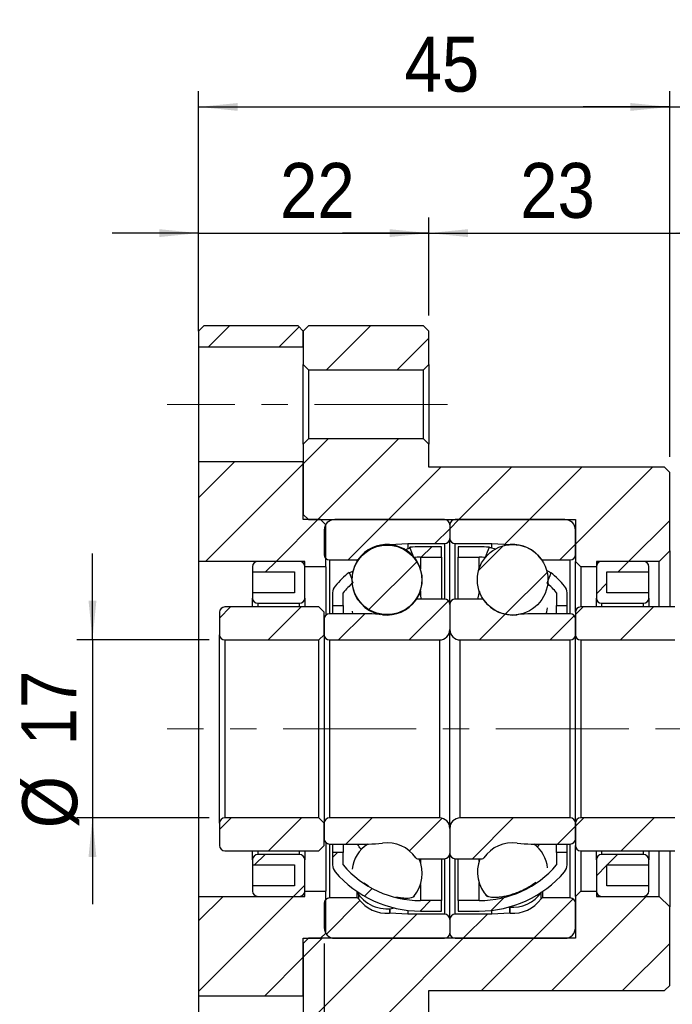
# Model space of a CAD drawing. Header units: millimetres. Extents: x 34 to 537, y 56 to 296.
# Tile 7 of 9: x 306 to 368, y 113 to 207. Entities that reach past the tile are written whole.
import ezdxf

# ---------------------------------------------------------------- set-up
doc = ezdxf.new("R2010")
doc.units = ezdxf.units.MM
doc.header["$LTSCALE"] = 1.5
doc.linetypes.add('CENTERX2', pattern=[20.32, 12.7, -2.54, 2.54, -2.54])
doc.layers.add('FORMAT', color=7, linetype='Continuous')
doc.styles.add('SLDTEXTSTYLE0', font='GOTHIC.TTF', dxfattribs={"width": 0.913})
doc.dimstyles.new('SLDDIMSTYLE1', dxfattribs={"dimtxt": 5.25, "dimasz": 3.75, "dimexe": 0, "dimexo": 0.0625, "dimgap": 1.3125, "dimtad": 1, "dimrnd": 1e-09, "dimzin": 12, "dimdsep": 46, "dimtxsty": 'SLDTEXTSTYLE0', "dimsah": 1, "dimcen": 0.09, "dimadec": 0, "dimazin": 3, "dimtfac": 1, "dimtofl": 0, "dimtmove": 0, "dimatfit": 3, "dimfxl": 1, "dimfrac": 2, "dimtolj": 1, "dimtzin": 12, "dimarcsym": 0})
doc.dimstyles.new('SLDDIMSTYLE2', dxfattribs={"dimtxt": 5.25, "dimasz": 3.75, "dimexe": 0, "dimexo": 0.0625, "dimgap": 1.3125, "dimtad": 1, "dimrnd": 1e-09, "dimzin": 12, "dimdsep": 46, "dimtxsty": 'SLDTEXTSTYLE0', "dimsah": 1, "dimcen": 0.09, "dimadec": 0, "dimazin": 3, "dimtfac": 1, "dimtmove": 0, "dimatfit": 0, "dimfxl": 1, "dimfrac": 2, "dimtolj": 1, "dimtzin": 12, "dimarcsym": 0})

# ---------------------------------------------------------------- blocks, each defined once
blk = doc.blocks.new('_D_13')
at = {"layer": 'FORMAT', "color": 7}
for p, q in [((322.996, 177.285), (322.996, 188.152)), ((344.996, 178.785), (344.996, 188.152)), ((322.996, 186.652), (314.746, 186.652)), ((322.996, 186.652), (344.996, 186.652)), ((344.996, 186.652), (353.246, 186.652))]:
    blk.add_line(p, q, dxfattribs=at)
for points in [[(322.996, 186.652), (319.246, 187.027), (319.246, 186.277)], [(344.996, 186.652), (348.746, 186.277), (348.746, 187.027)]]:
    blk.add_solid(points, dxfattribs=at)
at = {"layer": 'FORMAT', "color": 7, "insert": (330.785, 193.358), "char_height": 5.25, "attachment_point": 1, "style": 'SLDTEXTSTYLE0'}
blk.add_mtext('22', dxfattribs=at)
blk = doc.blocks.new('_D_14')
at = {"layer": 'FORMAT', "color": 7}
for p, q in [((344.996, 178.785), (344.996, 188.152)), ((367.996, 165.285), (367.996, 188.152)), ((344.996, 186.652), (336.746, 186.652)), ((344.996, 186.652), (367.996, 186.652)), ((367.996, 186.652), (376.246, 186.652))]:
    blk.add_line(p, q, dxfattribs=at)
for points in [[(344.996, 186.652), (341.246, 187.027), (341.246, 186.277)], [(367.996, 186.652), (371.746, 186.277), (371.746, 187.027)]]:
    blk.add_solid(points, dxfattribs=at)
at = {"layer": 'FORMAT', "color": 7, "insert": (353.715, 193.358), "char_height": 5.25, "attachment_point": 1, "style": 'SLDTEXTSTYLE0'}
blk.add_mtext('23', dxfattribs=at)
blk = doc.blocks.new('_D_15')
at = {"layer": 'FORMAT', "color": 7}
for p, q in [((322.996, 177.285), (322.996, 200.207)), ((367.996, 165.285), (367.996, 200.207)), ((322.996, 198.707), (367.996, 198.707))]:
    blk.add_line(p, q, dxfattribs=at)
for points in [[(322.996, 198.707), (326.746, 198.332), (326.746, 199.082)], [(367.996, 198.707), (364.246, 199.082), (364.246, 198.332)]]:
    blk.add_solid(points, dxfattribs=at)
at = {"layer": 'FORMAT', "color": 7, "insert": (342.676, 205.413), "char_height": 5.25, "attachment_point": 1, "style": 'SLDTEXTSTYLE0'}
blk.add_mtext('45', dxfattribs=at)
blk = doc.blocks.new('_D_16')
at = {"layer": 'FORMAT', "color": 7}
for p, q in [((367.996, 165.285), (367.996, 200.207)), ((381.996, 154.785), (381.996, 200.207)), ((367.996, 198.707), (359.746, 198.707)), ((367.996, 198.707), (381.996, 198.707)), ((381.996, 198.707), (390.246, 198.707))]:
    blk.add_line(p, q, dxfattribs=at)
for centre, start, end in [((379.132, 202.874), 153.43495, 206.56505), ((370.222, 202.874), 333.43495, 26.56505)]:
    blk.add_arc(centre, 9.318, start, end, dxfattribs=at)
for points in [[(367.996, 198.707), (364.246, 199.082), (364.246, 198.332)], [(381.996, 198.707), (385.746, 198.332), (385.746, 199.082)]]:
    blk.add_solid(points, dxfattribs=at)
at = {"layer": 'FORMAT', "color": 7, "insert": (370.798, 205.413), "char_height": 5.25, "attachment_point": 1, "style": 'SLDTEXTSTYLE0'}
blk.add_mtext('14', dxfattribs=at)
blk = doc.blocks.new('_D_17')
at = {"layer": 'FORMAT', "color": 7}
for p, q in [((312.86, 147.785), (312.86, 156.035)), ((323.996, 147.785), (311.36, 147.785)), ((312.86, 147.785), (312.86, 130.785)), ((323.996, 130.785), (311.36, 130.785)), ((312.86, 130.785), (312.86, 122.535))]:
    blk.add_line(p, q, dxfattribs=at)
for points in [[(312.86, 147.785), (313.235, 151.535), (312.485, 151.535)], [(312.86, 130.785), (312.485, 127.035), (313.235, 127.035)]]:
    blk.add_solid(points, dxfattribs=at)
at = {"layer": 'FORMAT', "color": 7, "char_height": 5.25, "attachment_point": 1, "rotation": 90, "style": 'SLDTEXTSTYLE0'}
for s, insert in [('17', (306.073, 137.718)), ('%%c', (306.154, 129.8))]:
    blk.add_mtext(s, dxfattribs=dict(at, insert=insert))
blk = doc.blocks.new('_D_18')
at = {"layer": 'FORMAT', "color": 7}
for p, q in [((334.996, 118.785), (334.996, 90.512)), ((322.996, 101.285), (322.996, 90.512)), ((322.996, 92.012), (308.98, 92.012)), ((322.996, 92.012), (334.996, 92.012))]:
    blk.add_line(p, q, dxfattribs=at)
for points in [[(322.996, 92.012), (326.746, 91.637), (326.746, 92.387)], [(334.996, 92.012), (331.246, 92.387), (331.246, 91.637)]]:
    blk.add_solid(points, dxfattribs=at)
at = {"layer": 'FORMAT', "color": 7, "insert": (308.98, 98.718), "char_height": 5.25, "attachment_point": 1, "style": 'SLDTEXTSTYLE0'}
blk.add_mtext('12', dxfattribs=at)
blk = doc.blocks.new('_D_19')
at = {"layer": 'FORMAT', "color": 7}
for p, q in [((381.996, 123.785), (381.996, 90.512)), ((334.996, 118.785), (334.996, 90.512)), ((334.996, 92.012), (381.996, 92.012))]:
    blk.add_line(p, q, dxfattribs=at)
for points in [[(334.996, 92.012), (338.746, 91.637), (338.746, 92.387)], [(381.996, 92.012), (378.246, 92.387), (378.246, 91.637)]]:
    blk.add_solid(points, dxfattribs=at)
at = {"layer": 'FORMAT', "color": 7, "insert": (354.931, 98.718), "char_height": 5.25, "attachment_point": 1, "style": 'SLDTEXTSTYLE0'}
blk.add_mtext('47', dxfattribs=at)

msp = doc.modelspace()

# ---------------------------------------------------------------- hatches: boundary and pattern name
at = {"linetype": 'Continuous', "lineweight": 18}
h = msp.add_hatch(dxfattribs=at)
h.set_pattern_fill('ANSI31', scale=1.5, style=0)
h.paths.add_polyline_path([(322.996004, 175.785454), (332.996004, 175.785454), (332.996004, 177.285454), (332.496004, 177.785454), (323.496004, 177.785454), (322.996004, 177.285454)], flags=0)
h = msp.add_hatch(dxfattribs=at)
h.set_pattern_fill('ANSI31', scale=1.5, style=0)
h.paths.add_polyline_path([(333.496004, 177.785454), (332.996004, 177.285454), (332.996004, 174.085454), (333.496004, 173.585454), (344.496004, 173.585454), (344.996004, 174.085454), (344.996004, 177.285454), (344.496004, 177.785454)], flags=0)
h = msp.add_hatch(dxfattribs=at)
h.set_pattern_fill('ANSI31', scale=1.5, style=0)
h.paths.add_polyline_path([(360.996004, 155.285454), (366.996004, 155.285454), (367.996004, 156.285454), (367.996004, 163.785454), (367.496004, 164.285454), (344.996004, 164.285454), (344.996004, 166.485454), (344.496004, 166.985454), (333.496004, 166.985454), (332.996004, 166.485454), (332.996004, 159.785454), (333.496004, 159.285454), (358.996004, 159.285454), (358.996004, 155.285454), (359.496004, 154.785454), (360.996004, 154.785454)], flags=0)
h = msp.add_hatch(dxfattribs=at)
h.set_pattern_fill('ANSI31', scale=1.5, style=0)
h.paths.add_polyline_path([(334.646004, 159.285454), (332.996004, 159.285454), (332.996004, 164.785454), (322.996004, 164.785454), (322.996004, 155.285454), (333.146004, 155.285454), (333.146004, 154.785454), (335.146004, 154.785454), (335.146004, 158.785454)], flags=0)
h = msp.add_hatch(dxfattribs=at)
h.set_pattern_fill('ANSI31', scale=1.5, style=0)
edge = h.paths.add_edge_path(flags=0)
edge.add_line((346.996004, 157.485454), (346.996004, 158.785454))
edge.add_arc((346.496004, 158.785454), 0.5, 0, 90)
edge.add_line((346.496004, 159.285454), (335.996004, 159.285454))
edge.add_arc((335.996004, 158.285454), 1, 90, 180)
edge.add_line((334.996004, 158.285454), (334.996004, 155.935454))
edge.add_arc((335.496004, 155.935454), 0.5, 180, 270)
edge.add_line((335.496004, 155.435454), (338.112073, 155.435454))
edge.add_arc((338.112073, 155.635454), 0.2, 270, 323.9389098)
edge.add_arc((340.996004, 153.535454), 3.3675, 85.95947262, 143.9389098, ccw=False)
edge.add_arc((341.247377, 157.094087), 0.2, 265.95947262, 273)
edge.add_line((341.257844, 156.894361), (342.996004, 156.985454))
edge.add_line((342.996004, 156.985454), (346.496004, 156.985454))
edge.add_arc((346.496004, 157.485454), 0.5, 270, 360)
h = msp.add_hatch(dxfattribs=at)
h.set_pattern_fill('ANSI31', scale=1.5, style=0)
edge = h.paths.add_edge_path(flags=0)
edge.add_line((357.996004, 159.285454), (347.496004, 159.285454))
edge.add_arc((347.496004, 158.785454), 0.5, 90, 180)
edge.add_line((346.996004, 158.785454), (346.996004, 157.485454))
edge.add_arc((347.496004, 157.485454), 0.5, 180, 270)
edge.add_line((347.496004, 156.985454), (350.996004, 156.985454))
edge.add_line((350.996004, 156.985454), (352.734163, 156.894361))
edge.add_arc((352.74463, 157.094087), 0.2, 267, 274.04052738)
edge.add_arc((352.996004, 153.535454), 3.3675, 36.0610902, 94.04052738, ccw=False)
edge.add_arc((355.879934, 155.635454), 0.2, 216.0610902, 270)
edge.add_line((355.879934, 155.435454), (358.496004, 155.435454))
edge.add_arc((358.496004, 155.935454), 0.5, 270, 360)
edge.add_line((358.996004, 155.935454), (358.996004, 158.285454))
edge.add_arc((357.996004, 158.285454), 1, 0, 90)
h = msp.add_hatch(dxfattribs=at)
h.set_pattern_fill('ANSI31', scale=1.5, style=0)
edge = h.paths.add_edge_path(flags=0)
edge.add_line((347.796004, 156.685454), (347.796004, 155.685454))
edge.add_line((347.796004, 155.685454), (349.796004, 155.685454))
edge.add_arc((349.796004, 145.932513), 9.752941, 86.58444133, 90, ccw=False)
edge.add_ellipse((347.668147, 139.285454), major_axis=(1399.395198, 3742.851108), ratio=0.00080082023, start_angle=10.458542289, end_angle=11.110976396, ccw=False)
edge.add_arc((349.796004, 145.932513), 10.752941, 84.95369232, 90)
edge.add_line((349.796004, 156.685454), (347.796004, 156.685454))
h = msp.add_hatch(dxfattribs=at)
h.set_pattern_fill('ANSI31', scale=1.5, style=0)
edge = h.paths.add_edge_path(flags=0)
edge.add_arc((340.996004, 153.525212), 3.323895, 0, 360)
h = msp.add_hatch(dxfattribs=at)
h.set_pattern_fill('ANSI31', scale=1.5, style=0)
edge = h.paths.add_edge_path(flags=0)
edge.add_arc((344.196004, 145.932513), 9.752941, 90, 93.76344747, ccw=False)
edge.add_line((344.196004, 155.685454), (346.196004, 155.685454))
edge.add_line((346.196004, 155.685454), (346.196004, 156.685454))
edge.add_line((346.196004, 156.685454), (344.196004, 156.685454))
edge.add_arc((344.196004, 145.932513), 10.752941, 90, 95.39943884)
edge.add_ellipse((346.32386, 139.285454), major_axis=(-31.582716, 84.4111), ratio=0.035505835, start_angle=349.07872466, end_angle=349.7425207, ccw=False)
h = msp.add_hatch(dxfattribs=at)
h.set_pattern_fill('ANSI31', scale=1.5, style=0)
edge = h.paths.add_edge_path(flags=0)
edge.add_arc((352.996004, 153.535448), 3.367478, 0, 360)
h = msp.add_hatch(dxfattribs=at)
h.set_pattern_fill('ANSI31', scale=1.5, style=0)
edge = h.paths.add_edge_path(flags=0)
edge.add_line((332.146004, 154.285454), (332.146004, 152.285454))
edge.add_line((332.146004, 152.285454), (328.146004, 152.285454))
edge.add_line((328.146004, 152.285454), (328.146004, 151.785454))
edge.add_arc((328.646004, 151.785454), 0.5, 180, 270)
edge.add_line((328.646004, 151.285454), (332.646004, 151.285454))
edge.add_arc((332.646004, 151.785454), 0.5, 270, 360)
edge.add_line((333.146004, 151.785454), (333.146004, 154.785454))
edge.add_arc((332.646004, 154.785454), 0.5, 0, 90)
edge.add_line((332.646004, 155.285454), (328.646004, 155.285454))
edge.add_arc((328.646004, 154.785454), 0.5, 90, 180)
edge.add_line((328.146004, 154.785454), (328.146004, 154.285454))
edge.add_line((328.146004, 154.285454), (332.146004, 154.285454))
h = msp.add_hatch(dxfattribs=at)
h.set_pattern_fill('ANSI31', scale=1.5, style=0)
edge = h.paths.add_edge_path(flags=0)
edge.add_arc((357.196004, 152.285454), 1, 0, 40.64627366)
edge.add_arc((349.796004, 145.932513), 10.752941, 40.64627366, 50.30883639)
edge.add_ellipse((347.668147, 139.285454), major_axis=(1399.395198, 3742.851108), ratio=0.00080082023, start_angle=348.73212647, end_angle=349.416807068, ccw=False)
edge.add_arc((349.796004, 145.932513), 9.752941, 40.64627366, 48.25073058, ccw=False)
edge.add_line((357.196004, 152.285454), (357.196004, 151.085454))
edge.add_line((357.196004, 151.085454), (358.196004, 151.085454))
edge.add_line((358.196004, 151.085454), (358.196004, 152.285454))
h = msp.add_hatch(dxfattribs=at)
h.set_pattern_fill('ANSI31', scale=1.5, style=0)
edge = h.paths.add_edge_path(flags=0)
edge.add_line((365.996004, 151.785454), (365.996004, 152.285454))
edge.add_line((365.996004, 152.285454), (361.996004, 152.285454))
edge.add_line((361.996004, 152.285454), (361.996004, 154.285454))
edge.add_line((361.996004, 154.285454), (365.996004, 154.285454))
edge.add_line((365.996004, 154.285454), (365.996004, 154.785454))
edge.add_arc((365.496004, 154.785454), 0.5, 0, 90)
edge.add_line((365.496004, 155.285454), (361.496004, 155.285454))
edge.add_arc((361.496004, 154.785454), 0.5, 90, 180)
edge.add_line((360.996004, 154.785454), (360.996004, 151.785454))
edge.add_arc((361.496004, 151.785454), 0.5, 180, 270)
edge.add_line((361.496004, 151.285454), (365.496004, 151.285454))
edge.add_arc((365.496004, 151.785454), 0.5, 270, 360)
h = msp.add_hatch(dxfattribs=at)
h.set_pattern_fill('ANSI31', scale=1.5, style=0)
edge = h.paths.add_edge_path(flags=0)
edge.add_ellipse((346.32386, 139.285454), major_axis=(-31.582716, 84.4111), ratio=0.035505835, start_angle=10.38268325, end_angle=11.07884398, ccw=False)
edge.add_arc((344.196004, 145.932513), 10.752941, 129.3846869, 139.35372634)
edge.add_arc((336.796004, 152.285454), 1, 139.35372634, 180)
edge.add_line((335.796004, 152.285454), (335.796004, 151.085454))
edge.add_line((335.796004, 151.085454), (336.796004, 151.085454))
edge.add_line((336.796004, 151.085454), (336.796004, 152.285454))
edge.add_arc((344.196004, 145.932513), 9.752941, 131.44998823, 139.35372634, ccw=False)
h = msp.add_hatch(dxfattribs=at)
h.set_pattern_fill('ANSI31', scale=1.5, style=0)
edge = h.paths.add_edge_path(flags=0)
edge.add_line((334.996004, 149.785454), (334.996004, 148.285454))
edge.add_arc((335.496004, 148.285454), 0.5, 180, 270)
edge.add_line((335.496004, 147.785454), (345.996004, 147.785454))
edge.add_arc((345.996004, 148.785454), 1, 270, 360)
edge.add_line((346.996004, 148.785454), (346.996004, 151.185454))
edge.add_arc((346.496004, 151.185454), 0.5, 0, 90)
edge.add_line((346.496004, 151.685454), (343.915688, 151.685454))
edge.add_arc((343.915688, 151.485454), 0.2, 90, 144.92612832)
edge.add_arc((340.996004, 153.535454), 3.3675, 262.39761077, 324.92612832, ccw=False)
edge.add_arc((339.227514, 140.285454), 10, 82.39761077, 90)
edge.add_line((339.227514, 150.285454), (335.496004, 150.285454))
edge.add_arc((335.496004, 149.785454), 0.5, 90, 180)
h = msp.add_hatch(dxfattribs=at)
h.set_pattern_fill('ANSI31', scale=1.5, style=0)
edge = h.paths.add_edge_path(flags=0)
edge.add_line((347.996004, 147.785454), (358.496004, 147.785454))
edge.add_arc((358.496004, 148.285454), 0.5, 270, 360)
edge.add_line((358.996004, 148.285454), (358.996004, 149.785454))
edge.add_arc((358.496004, 149.785454), 0.5, 360, 450)
edge.add_line((358.496004, 150.285454), (354.764493, 150.285454))
edge.add_arc((354.764493, 140.285454), 10, 90, 97.60238923)
edge.add_arc((352.996004, 153.535454), 3.3675, 215.07387168, 277.60238923, ccw=False)
edge.add_arc((350.076319, 151.485454), 0.2, 35.07387168, 90)
edge.add_line((350.076319, 151.685454), (347.496004, 151.685454))
edge.add_arc((347.496004, 151.185454), 0.5, 90, 180)
edge.add_line((346.996004, 151.185454), (346.996004, 148.785454))
edge.add_arc((347.996004, 148.785454), 1, 180, 270)
h = msp.add_hatch(dxfattribs=at)
h.set_pattern_fill('ANSI31', scale=1.5, style=0)
edge = h.paths.add_edge_path(flags=0)
edge.add_line((334.496004, 147.785454), (334.996004, 148.285454))
edge.add_line((334.996004, 148.285454), (334.996004, 150.435454))
edge.add_line((334.996004, 150.435454), (334.496004, 150.935454))
edge.add_line((334.496004, 150.935454), (325.496004, 150.935454))
edge.add_arc((325.496004, 150.435454), 0.5, 90, 180)
edge.add_line((324.996004, 150.435454), (324.996004, 148.285454))
edge.add_arc((325.496004, 148.285454), 0.5, 180, 270)
edge.add_line((325.496004, 147.785454), (334.496004, 147.785454))
h = msp.add_hatch(dxfattribs=at)
h.set_pattern_fill('ANSI31', scale=1.5, style=0)
edge = h.paths.add_edge_path(flags=0)
edge.add_line((368.496004, 147.785454), (368.996004, 148.285454))
edge.add_line((368.996004, 148.285454), (368.996004, 150.435454))
edge.add_line((368.996004, 150.435454), (368.496004, 150.935454))
edge.add_line((368.496004, 150.935454), (359.496004, 150.935454))
edge.add_arc((359.496004, 150.435454), 0.5, 90, 180)
edge.add_line((358.996004, 150.435454), (358.996004, 148.285454))
edge.add_arc((359.496004, 148.285454), 0.5, 180, 270)
edge.add_line((359.496004, 147.785454), (368.496004, 147.785454))
h = msp.add_hatch(dxfattribs=at)
h.set_pattern_fill('ANSI31', scale=1.5, style=0)
edge = h.paths.add_edge_path(flags=0)
edge.add_line((334.996004, 130.285454), (334.496004, 130.785454))
edge.add_line((334.496004, 130.785454), (325.496004, 130.785454))
edge.add_arc((325.496004, 130.285454), 0.5, 90, 180)
edge.add_line((324.996004, 130.285454), (324.996004, 128.135454))
edge.add_arc((325.496004, 128.135454), 0.5, 180, 270)
edge.add_line((325.496004, 127.635454), (334.496004, 127.635454))
edge.add_line((334.496004, 127.635454), (334.996004, 128.135454))
edge.add_line((334.996004, 128.135454), (334.996004, 130.285454))
h = msp.add_hatch(dxfattribs=at)
h.set_pattern_fill('ANSI31', scale=1.5, style=0)
edge = h.paths.add_edge_path(flags=0)
edge.add_line((345.996004, 130.785454), (335.496004, 130.785454))
edge.add_arc((335.496004, 130.285454), 0.5, 90, 180)
edge.add_line((334.996004, 130.285454), (334.996004, 128.785454))
edge.add_arc((335.496004, 128.785454), 0.5, 180, 270)
edge.add_line((335.496004, 128.285454), (339.227514, 128.285454))
edge.add_arc((339.227514, 138.285454), 10, 270, 277.60238923)
edge.add_arc((340.996004, 125.035454), 3.3675, 35.07387168, 97.60238923, ccw=False)
edge.add_arc((343.915688, 127.085454), 0.2, 215.07387168, 270)
edge.add_line((343.915688, 126.885454), (346.496004, 126.885454))
edge.add_arc((346.496004, 127.385454), 0.5, 270, 360)
edge.add_line((346.996004, 127.385454), (346.996004, 129.785454))
edge.add_arc((345.996004, 129.785454), 1, 0, 90)
h = msp.add_hatch(dxfattribs=at)
h.set_pattern_fill('ANSI31', scale=1.5, style=0)
edge = h.paths.add_edge_path(flags=0)
edge.add_line((358.996004, 128.785454), (358.996004, 130.285454))
edge.add_arc((358.496004, 130.285454), 0.5, 0, 90)
edge.add_line((358.496004, 130.785454), (347.996004, 130.785454))
edge.add_arc((347.996004, 129.785454), 1, 90, 180)
edge.add_line((346.996004, 129.785454), (346.996004, 127.385454))
edge.add_arc((347.496004, 127.385454), 0.5, 180, 270)
edge.add_line((347.496004, 126.885454), (350.076319, 126.885454))
edge.add_arc((350.076319, 127.085454), 0.2, 270, 324.92612832)
edge.add_arc((352.996004, 125.035454), 3.3675, 82.39761077, 144.92612832, ccw=False)
edge.add_arc((354.764493, 138.285454), 10, 262.39761077, 270)
edge.add_line((354.764493, 128.285454), (358.496004, 128.285454))
edge.add_arc((358.496004, 128.785454), 0.5, 270, 360)
h = msp.add_hatch(dxfattribs=at)
h.set_pattern_fill('ANSI31', scale=1.5, style=0)
edge = h.paths.add_edge_path(flags=0)
edge.add_line((368.996004, 130.285454), (368.496004, 130.785454))
edge.add_line((368.496004, 130.785454), (359.496004, 130.785454))
edge.add_arc((359.496004, 130.285454), 0.5, 90, 180)
edge.add_line((358.996004, 130.285454), (358.996004, 128.135454))
edge.add_arc((359.496004, 128.135454), 0.5, 180, 270)
edge.add_line((359.496004, 127.635454), (368.496004, 127.635454))
edge.add_line((368.496004, 127.635454), (368.996004, 128.135454))
edge.add_line((368.996004, 128.135454), (368.996004, 130.285454))
h = msp.add_hatch(dxfattribs=at)
h.set_pattern_fill('ANSI31', scale=1.5, style=0)
edge = h.paths.add_edge_path(flags=0)
edge.add_line((328.146004, 126.785454), (328.146004, 126.285454))
edge.add_line((328.146004, 126.285454), (332.146004, 126.285454))
edge.add_line((332.146004, 126.285454), (332.146004, 124.285454))
edge.add_line((332.146004, 124.285454), (328.146004, 124.285454))
edge.add_line((328.146004, 124.285454), (328.146004, 123.785454))
edge.add_arc((328.646004, 123.785454), 0.5, 180, 270)
edge.add_line((328.646004, 123.285454), (332.646004, 123.285454))
edge.add_arc((332.646004, 123.785454), 0.5, 270, 360)
edge.add_line((333.146004, 123.785454), (333.146004, 126.785454))
edge.add_arc((332.646004, 126.785454), 0.5, 0, 90)
edge.add_line((332.646004, 127.285454), (328.646004, 127.285454))
edge.add_arc((328.646004, 126.785454), 0.5, 90, 180)
h = msp.add_hatch(dxfattribs=at)
h.set_pattern_fill('ANSI31', scale=1.5, style=0)
edge = h.paths.add_edge_path(flags=0)
edge.add_line((346.196004, 121.885454), (346.196004, 122.885454))
edge.add_line((346.196004, 122.885454), (344.196004, 122.885454))
edge.add_arc((344.196004, 132.638395), 9.752941, 220.64627366, 270, ccw=False)
edge.add_line((336.796004, 126.285454), (336.796004, 127.485454))
edge.add_line((336.796004, 127.485454), (335.796004, 127.485454))
edge.add_line((335.796004, 127.485454), (335.796004, 126.285454))
edge.add_arc((336.796004, 126.285454), 1, 180, 220.64627366)
edge.add_arc((344.196004, 132.638395), 10.752941, 220.64627366, 270)
edge.add_line((344.196004, 121.885454), (346.196004, 121.885454))
h = msp.add_hatch(dxfattribs=at)
h.set_pattern_fill('ANSI31', scale=1.5, style=0)
edge = h.paths.add_edge_path(flags=0)
edge.add_arc((349.796004, 132.638395), 9.752941, 270, 319.35372634, ccw=False)
edge.add_line((349.796004, 122.885454), (347.796004, 122.885454))
edge.add_line((347.796004, 122.885454), (347.796004, 121.885454))
edge.add_line((347.796004, 121.885454), (349.796004, 121.885454))
edge.add_arc((349.796004, 132.638395), 10.752941, 270, 319.35372634)
edge.add_arc((357.196004, 126.285454), 1, 319.35372634, 360)
edge.add_line((358.196004, 126.285454), (358.196004, 127.485454))
edge.add_line((358.196004, 127.485454), (357.196004, 127.485454))
edge.add_line((357.196004, 127.485454), (357.196004, 126.285454))
h = msp.add_hatch(dxfattribs=at)
h.set_pattern_fill('ANSI31', scale=1.5, style=0)
edge = h.paths.add_edge_path(flags=0)
edge.add_line((361.996004, 124.285454), (361.996004, 126.285454))
edge.add_line((361.996004, 126.285454), (365.996004, 126.285454))
edge.add_line((365.996004, 126.285454), (365.996004, 126.785454))
edge.add_arc((365.496004, 126.785454), 0.5, 0, 90)
edge.add_line((365.496004, 127.285454), (361.496004, 127.285454))
edge.add_arc((361.496004, 126.785454), 0.5, 90, 180)
edge.add_line((360.996004, 126.785454), (360.996004, 123.785454))
edge.add_arc((361.496004, 123.785454), 0.5, 180, 270)
edge.add_line((361.496004, 123.285454), (365.496004, 123.285454))
edge.add_arc((365.496004, 123.785454), 0.5, 270, 360)
edge.add_line((365.996004, 123.785454), (365.996004, 124.285454))
edge.add_line((365.996004, 124.285454), (361.996004, 124.285454))
h = msp.add_hatch(dxfattribs=at)
h.set_pattern_fill('ANSI31', scale=1.5, style=0)
h.paths.add_polyline_path([(322.996004, 113.785454), (332.996004, 113.785454), (332.996004, 119.285454), (334.646004, 119.285454), (335.146004, 119.785454), (335.146004, 123.785454), (333.146004, 123.785454), (333.146004, 123.285454), (322.996004, 123.285454)], flags=0)
h = msp.add_hatch(dxfattribs=at)
h.set_pattern_fill('ANSI31', scale=1.5, style=0)
h.paths.add_polyline_path([(366.996004, 123.285454), (360.996004, 123.285454), (360.996004, 123.785454), (359.496004, 123.785454), (358.996004, 123.285454), (358.996004, 119.285454), (333.496004, 119.285454), (332.996004, 118.785454), (332.996004, 112.085454), (333.496004, 111.585454), (344.496004, 111.585454), (344.996004, 112.085454), (344.996004, 114.285454), (367.496004, 114.285454), (367.996004, 114.785454), (367.996004, 122.285454)], flags=0)
h = msp.add_hatch(dxfattribs=at)
h.set_pattern_fill('ANSI31', scale=1.5, style=0)
edge = h.paths.add_edge_path(flags=0)
edge.add_line((335.996004, 119.285454), (346.496004, 119.285454))
edge.add_arc((346.496004, 119.785454), 0.5, 270, 360)
edge.add_line((346.996004, 119.785454), (346.996004, 121.085454))
edge.add_arc((346.496004, 121.085454), 0.5, 0, 90)
edge.add_line((346.496004, 121.585454), (342.996004, 121.585454))
edge.add_line((342.996004, 121.585454), (341.257844, 121.676547))
edge.add_arc((341.247377, 121.476821), 0.2, 87, 94.04052738)
edge.add_arc((340.996004, 125.035454), 3.3675, 216.0610902, 274.04052738, ccw=False)
edge.add_arc((338.112073, 122.935454), 0.2, 36.0610902, 90)
edge.add_line((338.112073, 123.135454), (335.496004, 123.135454))
edge.add_arc((335.496004, 122.635454), 0.5, 90, 180)
edge.add_line((334.996004, 122.635454), (334.996004, 120.285454))
edge.add_arc((335.996004, 120.285454), 1, 180, 270)
h = msp.add_hatch(dxfattribs=at)
h.set_pattern_fill('ANSI31', scale=1.5, style=0)
edge = h.paths.add_edge_path(flags=0)
edge.add_line((346.996004, 121.085454), (346.996004, 119.785454))
edge.add_arc((347.496004, 119.785454), 0.5, 180, 270)
edge.add_line((347.496004, 119.285454), (357.996004, 119.285454))
edge.add_arc((357.996004, 120.285454), 1, 270, 360)
edge.add_line((358.996004, 120.285454), (358.996004, 122.635454))
edge.add_arc((358.496004, 122.635454), 0.5, 0, 90)
edge.add_line((358.496004, 123.135454), (355.879934, 123.135454))
edge.add_arc((355.879934, 122.935454), 0.2, 90, 143.9389098)
edge.add_arc((352.996004, 125.035454), 3.3675, 265.95947262, 323.9389098, ccw=False)
edge.add_arc((352.74463, 121.476821), 0.2, 85.95947262, 93)
edge.add_line((352.734163, 121.676547), (350.996004, 121.585454))
edge.add_line((350.996004, 121.585454), (347.496004, 121.585454))
edge.add_arc((347.496004, 121.085454), 0.5, 90, 180)

# ---------------------------------------------------------------- linework, layer by layer
at = {"color": 7, "linetype": 'Continuous', "lineweight": 25}
for p, q in [((322.996004, 177.285454), (323.496004, 177.785454)), ((332.496004, 177.785454), (323.496004, 177.785454)), ((332.496004, 177.785454), (332.996004, 177.285454)), ((332.996004, 177.285454), (333.496004, 177.785454)), ((344.496004, 177.785454), (333.496004, 177.785454)), ((344.496004, 177.785454), (344.996004, 177.285454)), ((322.996004, 177.285454), (322.996004, 175.785454)), ((332.996004, 175.785454), (332.996004, 177.285454)), ((332.996004, 177.285454), (332.996004, 174.085454)), ((344.996004, 174.085454), (344.996004, 177.285454)), ((322.996004, 175.785454), (332.996004, 175.785454)), ((322.996004, 175.785454), (322.996004, 164.785454)), ((333.496004, 173.585454), (332.996004, 174.085454)), ((332.996004, 166.485454), (332.996004, 174.085454)), ((344.996004, 174.085454), (344.496004, 173.585454)), ((344.996004, 174.085454), (344.996004, 166.485454)), ((333.496004, 173.585454), (333.496004, 166.985454)), ((333.496004, 173.585454), (344.496004, 173.585454)), ((344.496004, 166.985454), (344.496004, 173.585454)), ((332.996004, 166.485454), (333.496004, 166.985454)), ((344.496004, 166.985454), (333.496004, 166.985454)), ((344.496004, 166.985454), (344.996004, 166.485454)), ((332.996004, 166.485454), (332.996004, 159.785454)), ((344.996004, 164.285454), (344.996004, 166.485454)), ((332.996004, 164.785454), (322.996004, 164.785454)), ((322.996004, 164.785454), (322.996004, 155.285454)), ((332.996004, 159.285454), (332.996004, 164.785454)), ((367.496004, 164.285454), (344.996004, 164.285454)), ((367.496004, 164.285454), (367.996004, 163.785454)), ((367.996004, 156.285454), (367.996004, 163.785454)), ((333.496004, 159.285454), (332.996004, 159.785454)), ((334.646004, 159.285454), (332.996004, 159.285454)), ((333.496004, 159.285454), (358.996004, 159.285454)), ((334.646004, 159.285454), (335.146004, 158.785454)), ((346.496004, 159.285454), (335.996004, 159.285454)), ((357.996004, 159.285454), (347.496004, 159.285454)), ((358.996004, 159.285454), (358.996004, 155.285454)), ((334.996004, 158.285454), (334.996004, 155.935454)), ((335.146004, 154.785454), (335.146004, 158.785454)), ((346.996004, 158.785454), (346.996004, 157.485454)), ((358.996004, 155.935454), (358.996004, 158.285454)), ((346.996004, 151.185454), (346.996004, 157.485454)), ((341.257844, 156.894361), (342.996004, 156.985454)), ((342.996004, 156.985454), (342.996004, 156.554203)), ((342.996004, 156.985454), (346.496004, 156.985454)), ((346.196004, 156.685454), (344.196004, 156.685454)), ((346.196004, 155.685454), (346.196004, 156.685454)), ((347.496004, 156.985454), (350.996004, 156.985454)), ((349.796004, 156.685454), (347.796004, 156.685454)), ((347.796004, 156.685454), (347.796004, 155.685454)), ((350.996004, 156.60543), (350.996004, 156.985454)), ((350.996004, 156.985454), (352.734163, 156.894361)), ((367.996004, 156.285454), (366.996004, 155.285454)), ((367.996004, 156.285454), (367.996004, 150.935454)), ((333.146004, 155.285454), (322.996004, 155.285454)), ((322.996004, 155.285454), (322.996004, 123.285454)), ((332.646004, 155.285454), (328.646004, 155.285454)), ((333.146004, 154.785454), (333.146004, 155.285454)), ((335.496004, 155.435454), (338.112073, 155.435454)), ((343.555847, 155.664422), (343.614268, 155.657781)), ((344.196004, 155.685454), (346.196004, 155.685454)), ((346.196004, 155.685454), (346.196004, 151.685454)), ((347.796004, 155.685454), (349.796004, 155.685454)), ((347.796004, 151.685454), (347.796004, 155.685454)), ((355.879934, 155.435454), (358.496004, 155.435454)), ((359.496004, 154.785454), (358.996004, 155.285454)), ((358.996004, 150.435454), (358.996004, 155.285454)), ((366.996004, 155.285454), (360.996004, 155.285454)), ((360.996004, 155.285454), (360.996004, 154.785454)), ((365.496004, 155.285454), (361.496004, 155.285454)), ((366.996004, 150.935454), (366.996004, 155.285454)), ((328.146004, 154.785454), (328.146004, 154.285454)), ((328.146004, 154.285454), (332.146004, 154.285454)), ((328.146004, 154.285454), (328.146004, 152.285454)), ((332.146004, 154.285454), (332.146004, 152.285454)), ((333.146004, 151.785454), (333.146004, 154.785454)), ((335.146004, 154.785454), (333.146004, 154.785454)), ((335.146004, 154.785454), (335.146004, 150.142525)), ((359.496004, 154.785454), (359.496004, 150.935454)), ((360.996004, 154.785454), (359.496004, 154.785454)), ((360.996004, 154.785454), (360.996004, 151.785454)), ((361.996004, 154.285454), (365.996004, 154.285454)), ((361.996004, 152.285454), (361.996004, 154.285454)), ((365.996004, 154.285454), (365.996004, 154.785454)), ((365.996004, 152.285454), (365.996004, 154.285454)), ((332.146004, 152.285454), (328.146004, 152.285454)), ((328.146004, 152.285454), (328.146004, 151.785454)), ((328.146004, 150.935454), (328.146004, 151.785454)), ((333.146004, 151.785454), (333.146004, 150.935454)), ((335.796004, 152.285454), (335.796004, 151.085454)), ((336.796004, 151.085454), (336.796004, 152.285454)), ((346.496004, 151.685454), (343.915688, 151.685454)), ((350.076319, 151.685454), (347.496004, 151.685454)), ((357.196004, 152.285454), (357.196004, 151.085454)), ((358.196004, 151.085454), (358.196004, 152.285454)), ((360.996004, 150.935454), (360.996004, 151.785454)), ((365.996004, 152.285454), (361.996004, 152.285454)), ((365.996004, 151.785454), (365.996004, 152.285454)), ((365.996004, 151.785454), (365.996004, 150.935454)), ((334.496004, 150.935454), (325.496004, 150.935454)), ((328.646004, 151.285454), (332.646004, 151.285454)), ((334.496004, 150.935454), (334.996004, 150.435454)), ((335.796004, 151.085454), (336.796004, 151.085454)), ((335.796004, 151.085454), (335.796004, 150.285454)), ((336.796004, 151.085454), (336.796004, 150.285454)), ((346.996004, 151.185454), (346.996004, 148.785454)), ((357.196004, 151.085454), (358.196004, 151.085454)), ((357.196004, 150.285454), (357.196004, 151.085454)), ((358.196004, 150.285454), (358.196004, 151.085454)), ((368.496004, 150.935454), (359.496004, 150.935454)), ((361.496004, 151.285454), (365.496004, 151.285454)), ((324.996004, 150.435454), (324.996004, 148.285454)), ((334.996004, 148.285454), (334.996004, 150.435454)), ((334.996004, 149.785454), (334.996004, 148.285454)), ((339.227514, 150.285454), (335.496004, 150.285454)), ((358.496004, 150.285454), (354.764493, 150.285454)), ((358.996004, 150.435454), (358.996004, 148.285454)), ((358.996004, 148.285454), (358.996004, 149.785454)), ((346.996004, 129.785454), (346.996004, 148.785454)), ((324.996004, 130.285454), (324.996004, 148.285454)), ((325.496004, 147.785454), (325.496004, 130.785454)), ((325.496004, 147.785454), (334.496004, 147.785454)), ((334.996004, 148.285454), (334.496004, 147.785454)), ((334.496004, 130.785454), (334.496004, 147.785454)), ((334.996004, 148.285454), (334.996004, 130.285454)), ((335.496004, 147.785454), (335.496004, 130.785454)), ((335.496004, 147.785454), (345.996004, 147.785454)), ((345.996004, 147.785454), (345.996004, 130.785454)), ((347.996004, 130.785454), (347.996004, 147.785454)), ((347.996004, 147.785454), (358.496004, 147.785454)), ((358.496004, 130.785454), (358.496004, 147.785454)), ((358.996004, 130.285454), (358.996004, 148.285454)), ((359.496004, 147.785454), (359.496004, 130.785454)), ((359.496004, 147.785454), (368.496004, 147.785454)), ((334.496004, 130.785454), (325.496004, 130.785454)), ((334.496004, 130.785454), (334.996004, 130.285454)), ((345.996004, 130.785454), (335.496004, 130.785454)), ((358.496004, 130.785454), (347.996004, 130.785454)), ((368.496004, 130.785454), (359.496004, 130.785454)), ((324.996004, 130.285454), (324.996004, 128.135454)), ((334.996004, 128.135454), (334.996004, 130.285454)), ((334.996004, 130.285454), (334.996004, 128.785454)), ((358.996004, 130.285454), (358.996004, 128.135454)), ((358.996004, 128.785454), (358.996004, 130.285454)), ((346.996004, 129.785454), (346.996004, 127.385454)), ((334.996004, 128.135454), (334.496004, 127.635454)), ((335.146004, 128.428382), (335.146004, 123.785454)), ((335.496004, 128.285454), (339.227514, 128.285454)), ((335.796004, 128.285454), (335.796004, 127.485454)), ((336.796004, 128.285454), (336.796004, 127.485454)), ((354.764493, 128.285454), (358.496004, 128.285454)), ((355.568889, 128.285454), (355.349459, 128.019369)), ((357.196004, 127.485454), (357.196004, 128.285454)), ((358.196004, 127.485454), (358.196004, 128.285454)), ((358.996004, 123.285454), (358.996004, 128.135454)), ((325.496004, 127.635454), (334.496004, 127.635454)), ((328.146004, 126.785454), (328.146004, 127.635454)), ((332.646004, 127.285454), (328.646004, 127.285454)), ((333.146004, 127.635454), (333.146004, 126.785454)), ((336.796004, 127.485454), (335.796004, 127.485454)), ((335.796004, 127.485454), (335.796004, 126.285454)), ((336.796004, 126.285454), (336.796004, 127.485454)), ((346.996004, 121.085454), (346.996004, 127.385454)), ((358.196004, 127.485454), (357.196004, 127.485454)), ((357.196004, 127.485454), (357.196004, 126.285454)), ((358.196004, 126.285454), (358.196004, 127.485454)), ((359.496004, 127.635454), (368.496004, 127.635454)), ((359.496004, 127.635454), (359.496004, 123.785454)), ((360.996004, 126.785454), (360.996004, 127.635454)), ((365.496004, 127.285454), (361.496004, 127.285454)), ((365.996004, 127.635454), (365.996004, 126.785454)), ((366.996004, 123.285454), (366.996004, 127.635454)), ((367.996004, 127.635454), (367.996004, 122.285454)), ((328.146004, 126.785454), (328.146004, 126.285454)), ((328.146004, 126.285454), (328.146004, 124.285454)), ((328.146004, 126.285454), (332.146004, 126.285454)), ((332.146004, 126.285454), (332.146004, 124.285454)), ((333.146004, 123.785454), (333.146004, 126.785454)), ((343.915688, 126.885454), (346.496004, 126.885454)), ((346.196004, 126.885454), (346.196004, 122.885454)), ((347.496004, 126.885454), (350.076319, 126.885454)), ((347.796004, 122.885454), (347.796004, 126.885454)), ((360.996004, 126.785454), (360.996004, 123.785454)), ((361.996004, 126.285454), (365.996004, 126.285454)), ((361.996004, 124.285454), (361.996004, 126.285454)), ((365.996004, 126.285454), (365.996004, 126.785454)), ((365.996004, 124.285454), (365.996004, 126.285454)), ((332.146004, 124.285454), (328.146004, 124.285454)), ((328.146004, 124.285454), (328.146004, 123.785454)), ((338.841771, 124.526026), (338.78258, 124.571056)), ((339.242204, 124.269592), (338.841771, 124.526026)), ((365.996004, 124.285454), (361.996004, 124.285454)), ((365.996004, 123.785454), (365.996004, 124.285454)), ((322.996004, 123.285454), (333.146004, 123.285454)), ((322.996004, 123.285454), (322.996004, 113.785454)), ((328.646004, 123.285454), (332.646004, 123.285454)), ((333.146004, 123.785454), (335.146004, 123.785454)), ((333.146004, 123.285454), (333.146004, 123.785454)), ((335.146004, 119.785454), (335.146004, 123.785454)), ((358.996004, 123.285454), (359.496004, 123.785454)), ((358.996004, 123.285454), (358.996004, 119.285454)), ((359.496004, 123.785454), (360.996004, 123.785454)), ((360.996004, 123.785454), (360.996004, 123.285454)), ((360.996004, 123.285454), (366.996004, 123.285454)), ((361.496004, 123.285454), (365.496004, 123.285454)), ((366.996004, 123.285454), (367.996004, 122.285454)), ((334.996004, 122.635454), (334.996004, 120.285454)), ((338.112073, 123.135454), (335.496004, 123.135454)), ((346.196004, 122.885454), (344.196004, 122.885454)), ((346.196004, 121.885454), (346.196004, 122.885454)), ((349.796004, 122.885454), (347.796004, 122.885454)), ((347.796004, 122.885454), (347.796004, 121.885454)), ((358.496004, 123.135454), (355.879934, 123.135454)), ((358.996004, 120.285454), (358.996004, 122.635454)), ((342.996004, 121.585454), (341.257844, 121.676547)), ((342.996004, 121.952622), (342.996004, 121.585454)), ((346.496004, 121.585454), (342.996004, 121.585454)), ((344.196004, 121.885454), (346.196004, 121.885454)), ((350.996004, 121.585454), (347.496004, 121.585454)), ((347.796004, 121.885454), (349.796004, 121.885454)), ((350.996004, 121.585454), (350.996004, 121.952622)), ((352.734163, 121.676547), (350.996004, 121.585454)), ((367.996004, 114.785454), (367.996004, 122.285454)), ((346.996004, 121.085454), (346.996004, 119.785454)), ((335.146004, 119.785454), (334.646004, 119.285454)), ((332.996004, 119.285454), (334.646004, 119.285454)), ((332.996004, 113.785454), (332.996004, 119.285454)), ((332.996004, 118.785454), (333.496004, 119.285454)), ((332.996004, 118.785454), (332.996004, 112.085454)), ((358.996004, 119.285454), (333.496004, 119.285454)), ((335.996004, 119.285454), (346.496004, 119.285454)), ((347.496004, 119.285454), (357.996004, 119.285454)), ((367.996004, 114.785454), (367.496004, 114.285454)), ((344.996004, 114.285454), (367.496004, 114.285454)), ((344.996004, 112.085454), (344.996004, 114.285454)), ((322.996004, 113.785454), (332.996004, 113.785454)), ((322.996004, 113.785454), (322.996004, 102.785454))]:
    msp.add_line(p, q, dxfattribs=at)
at = {"color": 8, "linetype": 'Continuous', "lineweight": 25}
for p, q in [((341.233285, 156.894584), (341.233285, 156.884342)), ((341.257844, 156.894361), (341.257844, 156.882517)), ((346.496004, 156.985454), (346.496004, 151.685454)), ((347.496004, 151.685454), (347.496004, 156.985454)), ((352.734163, 156.892731), (352.734163, 156.894361)), ((335.496004, 155.435454), (335.496004, 150.285454)), ((338.112073, 155.435454), (338.112073, 155.26389)), ((338.273751, 155.517724), (338.273751, 155.507483)), ((344.196004, 155.685454), (344.196004, 154.574048)), ((349.796004, 154.584213), (349.796004, 155.685454)), ((355.879934, 155.274083), (355.879934, 155.435454)), ((358.496004, 150.285454), (358.496004, 155.435454)), ((344.196004, 152.476376), (344.196004, 152.021501)), ((349.796004, 152.328735), (349.796004, 152.486684)), ((328.646004, 151.285454), (328.646004, 150.935454)), ((332.646004, 150.935454), (332.646004, 151.285454)), ((361.496004, 151.285454), (361.496004, 150.935454)), ((365.496004, 150.935454), (365.496004, 151.285454)), ((335.496004, 128.285454), (335.496004, 123.135454)), ((358.496004, 123.135454), (358.496004, 128.285454)), ((328.646004, 127.635454), (328.646004, 127.285454)), ((332.646004, 127.285454), (332.646004, 127.635454)), ((361.496004, 127.635454), (361.496004, 127.285454)), ((365.496004, 127.285454), (365.496004, 127.635454)), ((344.196004, 126.885454), (344.196004, 126.519159)), ((346.496004, 126.885454), (346.496004, 121.585454)), ((347.496004, 121.585454), (347.496004, 126.885454)), ((349.796004, 126.664952), (349.796004, 126.885454)), ((344.196004, 124.421488), (344.196004, 122.885454)), ((349.796004, 122.885454), (349.796004, 124.567281)), ((338.112073, 123.731646), (338.112073, 123.135454)), ((338.273751, 123.488053), (338.273751, 123.053183)), ((355.718256, 123.053183), (355.718256, 123.633846)), ((355.879934, 123.135454), (355.879934, 123.77208)), ((341.233285, 122.111193), (341.233285, 121.676324)), ((341.257844, 122.113018), (341.257844, 121.676547)), ((352.734163, 121.676547), (352.734163, 122.258811)), ((352.758723, 121.676324), (352.758723, 122.256986))]:
    msp.add_line(p, q, dxfattribs=at)
at = {"color": 7, "linetype": 'Continuous', "lineweight": 25, "flags": 128}
for points in [[(349.822976, 152.407707), (349.725344, 152.081671), (349.653014, 151.685454)], [(344.287202, 151.685454), (344.213623, 151.966134), (344.112281, 152.248939)], [(337.658505, 150.524161), (337.658749, 150.522349), (337.698735, 150.288504)], [(356.213322, 150.285454), (356.266664, 150.478127), (356.334887, 150.841821)]]:
    msp.add_lwpolyline(points, dxfattribs=at)
at = {"color": 7, "linetype": 'Continuous', "lineweight": 25}
for centre, radius in [((340.996004, 153.525212), 3.323895), ((352.996004, 153.535448), 3.367478)]:
    msp.add_circle(centre, radius, dxfattribs=at)
for centre, radius, start, end in [((335.996004, 158.285454), 1, 90, 180), ((346.496004, 158.785454), 0.5, 0, 90), ((347.496004, 158.785454), 0.5, 90, 180), ((357.996004, 158.285454), 1, 0, 90), ((346.496004, 157.485454), 0.5, 270, 0), ((347.496004, 157.485454), 0.5, 180, 270), ((340.996004, 153.525212), 3.3675, 41.38403134, 149.82348523), ((340.996004, 153.535454), 3.3675, 85.95947262, 143.9389098), ((341.247377, 157.094087), 0.2, 265.95947262, 273), ((344.196004, 145.932513), 10.752941, 90, 95.39943884), ((349.796004, 145.932513), 10.752941, 84.95369232, 90), ((352.74463, 157.094087), 0.2, 267, 274.04052738), ((352.996004, 153.535454), 3.3675, 36.0610902, 94.04052738), ((328.646004, 154.785454), 0.5, 90, 180), ((332.646004, 154.785454), 0.5, 0, 90), ((335.496004, 155.935454), 0.5, 180, 270), ((340.996004, 153.525212), 3.3675, 149.82348523, 179.64300138), ((338.112073, 155.635454), 0.2, 270, 323.9389098), ((344.196004, 145.932513), 9.752941, 90, 93.76344747), ((340.996004, 153.525212), 3.3675, 325.85708596, 39.20120445), ((349.796004, 145.932513), 9.752941, 86.58444133, 90), ((355.879934, 155.635454), 0.2, 216.0610902, 270), ((358.496004, 155.935454), 0.5, 270, 0), ((361.496004, 154.785454), 0.5, 90, 180), ((365.496004, 154.785454), 0.5, 0, 90), ((344.196004, 145.932513), 10.752941, 129.3846869, 139.35372634), ((349.796004, 145.932513), 10.752941, 40.64627366, 50.30883639), ((336.796004, 152.285454), 1, 139.35372634, 180), ((344.196004, 145.932513), 9.752941, 131.44998823, 139.35372634), ((340.996004, 153.525212), 3.3675, 186.37712931, 258.5426999), ((349.796004, 145.932513), 9.752941, 40.64627366, 48.25073058), ((357.196004, 152.285454), 1, 0, 40.64627366), ((328.646004, 151.785454), 0.5, 180, 270), ((332.646004, 151.785454), 0.5, 270, 0), ((340.996004, 153.535454), 3.3675, 262.39761077, 324.92612832), ((343.915688, 151.485454), 0.2, 90, 144.92612832), ((346.496004, 151.185454), 0.5, 0, 90), ((347.496004, 151.185454), 0.5, 90, 180), ((350.076319, 151.485454), 0.2, 35.07387168, 90), ((352.996004, 153.535454), 3.3675, 215.07387168, 277.60238923), ((361.496004, 151.785454), 0.5, 180, 270), ((365.496004, 151.785454), 0.5, 270, 0), ((325.496004, 150.435454), 0.5, 90, 180), ((359.496004, 150.435454), 0.5, 90, 180), ((335.496004, 149.785454), 0.5, 90, 180), ((339.227514, 140.285454), 10, 82.39761077, 90), ((354.764493, 140.285454), 10, 90, 97.60238923), ((358.496004, 149.785454), 0.5, 0, 90), ((345.996004, 148.785454), 1, 270, 0), ((347.996004, 148.785454), 1, 180, 270), ((325.496004, 148.285454), 0.5, 180, 270), ((335.496004, 148.285454), 0.5, 180, 270), ((358.496004, 148.285454), 0.5, 270, 0), ((359.496004, 148.285454), 0.5, 180, 270), ((325.496004, 130.285454), 0.5, 90, 180), ((335.496004, 130.285454), 0.5, 90, 180), ((345.996004, 129.785454), 1, 0, 90), ((347.996004, 129.785454), 1, 90, 180), ((358.496004, 130.285454), 0.5, 0, 90), ((359.496004, 130.285454), 0.5, 90, 180), ((325.496004, 128.135454), 0.5, 180, 270), ((335.496004, 128.785454), 0.5, 180, 270), ((340.996004, 125.470323), 3.3675, 123.28297784, 173.03500413), ((339.227514, 138.285454), 10, 270, 277.60238923), ((340.996004, 125.035454), 3.3675, 35.07387168, 97.60238923), ((352.996004, 125.035454), 3.3675, 82.39761077, 144.92612832), ((354.764493, 138.285454), 10, 262.39761077, 270), ((352.996004, 125.616116), 3.3675, 6.67452323, 52.43632472), ((358.496004, 128.785454), 0.5, 270, 0), ((359.496004, 128.135454), 0.5, 180, 270), ((328.646004, 126.785454), 0.5, 90, 180), ((332.646004, 126.785454), 0.5, 0, 90), ((346.496004, 127.385454), 0.5, 270, 0), ((347.496004, 127.385454), 0.5, 180, 270), ((361.496004, 126.785454), 0.5, 90, 180), ((365.496004, 126.785454), 0.5, 0, 90), ((336.796004, 126.285454), 1, 180, 220.64627366), ((344.196004, 132.638395), 9.752941, 220.64627366, 270), ((340.996004, 125.470323), 3.3675, 319.5006589, 24.84922012), ((343.915688, 127.085454), 0.2, 215.07387168, 270), ((352.996004, 125.616116), 3.3675, 157.85587913, 224.49234986), ((349.796004, 132.638395), 9.752941, 270, 319.35372634), ((350.076319, 127.085454), 0.2, 270, 324.92612832), ((357.196004, 126.285454), 1, 319.35372634, 0), ((344.196004, 132.638395), 10.752941, 220.64627366, 270), ((349.796004, 132.638395), 10.752941, 270, 319.35372634), ((328.646004, 123.785454), 0.5, 180, 270), ((332.646004, 123.785454), 0.5, 270, 0), ((340.996004, 125.470323), 3.3675, 209.7448445, 282.14088278), ((352.996004, 125.616116), 3.3675, 263.89184525, 325.10495573), ((361.496004, 123.785454), 0.5, 180, 270), ((365.496004, 123.785454), 0.5, 270, 0), ((335.496004, 122.635454), 0.5, 90, 180), ((338.112073, 122.935454), 0.2, 36.0610902, 90), ((340.996004, 125.035454), 3.3675, 216.0610902, 274.04052738), ((352.996004, 125.035454), 3.3675, 265.95947262, 323.9389098), ((355.879934, 122.935454), 0.2, 90, 143.9389098), ((358.496004, 122.635454), 0.5, 0, 90), ((341.247377, 121.476821), 0.2, 87, 94.04052738), ((346.496004, 121.085454), 0.5, 0, 90), ((347.496004, 121.085454), 0.5, 90, 180), ((352.74463, 121.476821), 0.2, 85.95947262, 93), ((335.996004, 120.285454), 1, 180, 270), ((346.496004, 119.785454), 0.5, 270, 0), ((347.496004, 119.785454), 0.5, 180, 270), ((357.996004, 120.285454), 1, 270, 0)]:
    msp.add_arc(centre, radius, start, end, dxfattribs=at)
for centre, major_axis, ratio, start_param, end_param in [((346.32386, 139.285454), (-31.582716, 84.4111), 0.035505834, 4.894364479, 4.906131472), ((347.668147, 139.285454), (1399.395198, 3742.851108), 0.00080082, 1.566457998, 1.56671867), ((346.32386, 139.285454), (-31.582716, 84.4111), 0.035505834, 1.379382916, 1.391416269), ((347.668147, 139.285454), (1399.395198, 3742.851108), 0.00080082, 4.7164084, 4.716675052)]:
    msp.add_ellipse(centre, major_axis=major_axis, ratio=ratio, start_param=start_param, end_param=end_param, dxfattribs=at)
for points, knots in [([(342.673878, 156.393823), (342.733409, 156.415021), (342.893233, 156.471929), (343.076164, 156.540547), (343.208944, 156.597793), (343.262499, 156.627448), (343.246183, 156.630676), (343.243883, 156.631131)], [0, 0, 0, 0, 0.156861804, 0.421126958, 0.693089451, 0.956728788, 1, 1, 1, 1]), ([(350.741842, 156.643775), (350.757528, 156.639648), (350.784778, 156.632478), (350.971584, 156.57983), (351.168754, 156.523238), (351.339622, 156.47126), (351.401574, 156.452413)], [0, 0, 0, 0, 0.341621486, 0.593481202, 0.852606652, 1, 1, 1, 1]), ([(337.338266, 154.200167), (337.337844, 154.196318), (337.336619, 154.185167), (337.421468, 154.217689), (337.561256, 154.280652), (337.703485, 154.349145), (337.764724, 154.378637)], [0, 0, 0, 0, 0.163171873, 0.472719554, 0.772968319, 1, 1, 1, 1]), ([(356.217646, 154.460697), (356.224112, 154.457203), (356.364054, 154.381577), (356.577949, 154.257033), (356.632174, 154.225192), (356.66336, 154.20688)], [0, 0, 0, 0, 0.020167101, 0.436480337, 1, 1, 1, 1]), ([(338.572431, 127.744913), (338.547511, 127.771333), (338.40043, 127.927275), (338.265432, 128.113076), (338.180878, 128.272192), (338.17383, 128.285454)], [0, 0, 0, 0, 0.157529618, 0.92978096, 1, 1, 1, 1]), ([(355.212773, 124.625812), (355.210652, 124.62409), (355.089739, 124.525931), (354.801944, 124.335319), (354.353047, 124.06506), (353.870681, 123.821843), (353.369129, 123.609223), (352.871126, 123.437192), (352.381281, 123.305606), (351.92218, 123.218495), (351.498007, 123.174271), (351.128704, 123.172672), (350.818461, 123.210997), (350.587593, 123.28661), (350.44295, 123.378814), (350.414992, 123.454631), (350.403903, 123.484703)], [0, 0, 0, 0, 0.001436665, 0.081897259, 0.160438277, 0.241300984, 0.319064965, 0.399119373, 0.476308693, 0.555725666, 0.633134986, 0.712760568, 0.790663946, 0.870822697, 0.948762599, 1, 1, 1, 1]), ([(343.595521, 123.338525), (343.594428, 123.329279), (343.588226, 123.276777), (343.491328, 123.206025), (343.303131, 123.131728), (343.032288, 123.09251), (342.690351, 123.089904), (342.297344, 123.123326), (341.998606, 123.180034), (341.853058, 123.207663)], [0, 0, 0, 0, 0.03495445, 0.198474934, 0.357229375, 0.520547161, 0.680022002, 0.844103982, 1, 1, 1, 1])]:
    msp.add_open_spline(points, degree=3, knots=knots, dxfattribs=at)
at = {"layer": 'FORMAT', "color": 7, "linetype": 'CENTERX2', "lineweight": 18, "ltscale": 0.666667}
for p, q in [((346.773503, 170.285454), (319.996004, 170.285454)), ((384.418227, 139.285454), (319.996004, 139.285454))]:
    msp.add_line(p, q, dxfattribs=at)

# ---------------------------------------------------------------- dimensions: what is measured, and where the dimension line sits
at = {"layer": 'FORMAT', "color": 7}
dim = msp.add_linear_dim(base=(381.996004, 198.706996), p1=(367.996004, 163.785454), p2=(381.996004, 153.285454), text='(<>)', dimstyle='SLDDIMSTYLE2', dxfattribs=at)
dim.commit()
dim.dimension.update_dxf_attribs({"geometry": '_D_16', "text_midpoint": (374.676909, 198.706996), "dimtype": 160})
for base, p1, p2, dimstyle, picture, middle in [((367.996004, 198.706996), (322.996004, 175.785454), (367.996004, 163.785454), 'SLDDIMSTYLE1', '_D_15', (346.555319, 198.706996)), ((344.996004, 186.652382), (322.996004, 175.785454), (344.996004, 177.285454), 'SLDDIMSTYLE2', '_D_13', (334.664182, 186.652382)), ((367.996004, 186.652382), (344.996004, 177.285454), (367.996004, 163.785454), 'SLDDIMSTYLE2', '_D_14', (357.594102, 186.652382)), ((381.996004, 92.012354), (334.996004, 120.285454), (381.996004, 125.285454), 'SLDDIMSTYLE1', '_D_19', (358.810324, 92.012354)), ((334.996004, 92.012354), (322.996004, 102.785454), (334.996004, 120.285454), 'SLDDIMSTYLE1', '_D_18', (312.859572, 92.012354))]:
    dim = msp.add_linear_dim(base=base, p1=p1, p2=p2, dimstyle=dimstyle, dxfattribs=at)
    dim.commit()
    dim.dimension.update_dxf_attribs({"geometry": picture, "text_midpoint": middle, "dimtype": 160})
dim = msp.add_linear_dim(base=(312.859572, 130.785454), p1=(325.496004, 147.785454), p2=(325.496004, 130.785454), angle=90, text='%%c<>', dimstyle='SLDDIMSTYLE2', dxfattribs=at)
dim.commit()
dim.dimension.update_dxf_attribs({"geometry": '_D_17', "text_midpoint": (312.859572, 137.637963), "dimtype": 160})

doc.saveas('drawing.dxf')
